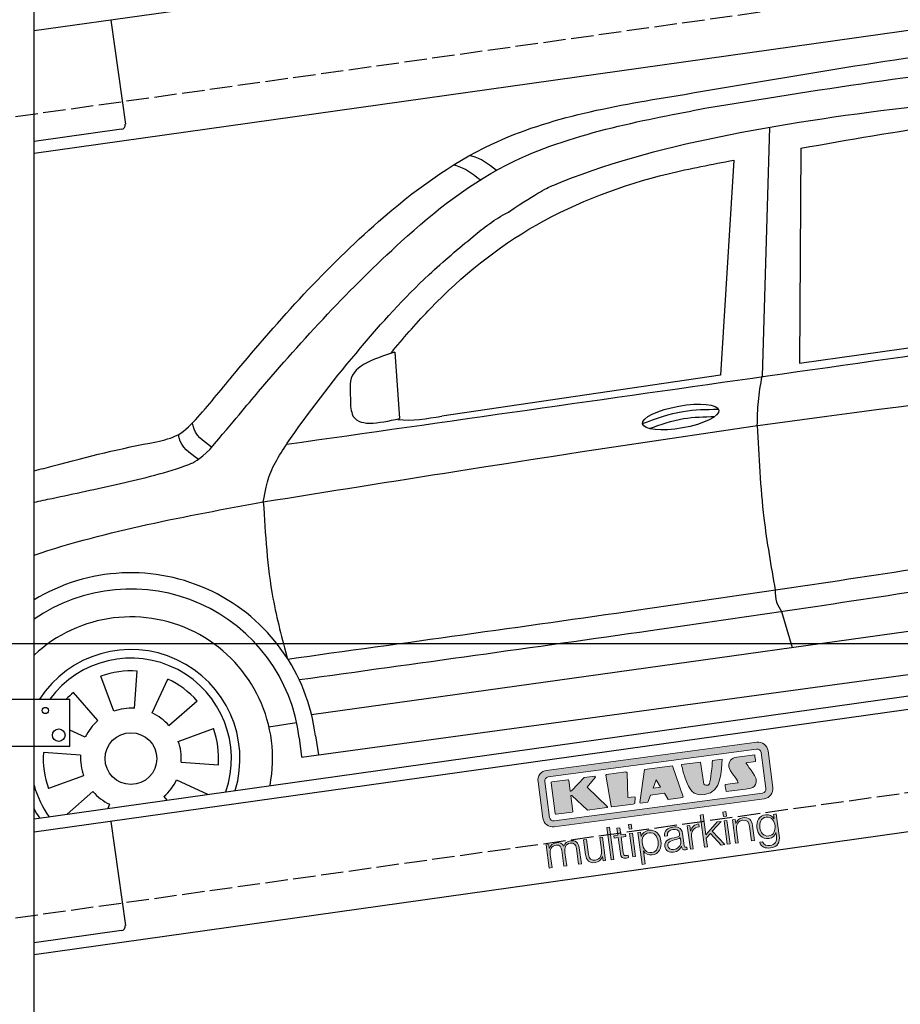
# Model space of a CAD drawing. Extents: x 13 to 6414, y -50 to 5951.
# Tile 3 of 5: x 1252 to 3214, y 1437 to 3630. Entities that reach past the tile are written whole.
import ezdxf

# ---------------------------------------------------------------- set-up
doc = ezdxf.new("R2010")
doc.units = 0
doc.header["$LTSCALE"] = 10
doc.header["$MEASUREMENT"] = 0
doc.linetypes.add('GEN3', pattern=[6.25, 5, -1.25])
doc.layers.get('0').update_dxf_attribs({"linetype": 'CONTINUOUS'})
doc.layers.get('DEFPOINTS').update_dxf_attribs({"linetype": 'CONTINUOUS'})
doc.layers.add('3', color=6, linetype='GEN3')
doc.layers.add('CAR', color=1, linetype='CONTINUOUS')
for name, color, linetype, lineweight in [('AM_0', 7, 'CONTINUOUS', 30), ('AM_5', 3, 'CONTINUOUS', 15), ('Logo', 7, 'CONTINUOUS', 25)]:
    doc.layers.add(name, color=color, linetype=linetype, lineweight=lineweight)
doc.dimstyles.new('KLAUS_DXF', dxfattribs={"dimscale": 20, "dimtxt": 3.5, "dimasz": 2, "dimexe": 2, "dimexo": 1, "dimgap": 1.5, "dimtad": 1, "dimlfac": 0.1, "dimdsep": 46, "dimtxsty": 'Standard', "dimblk": 'DOT', "dimcen": 2, "dimclrd": 256, "dimclre": 256, "dimclrt": 2, "dimadec": 0, "dimazin": 0, "dimtfac": 1, "dimtmove": 2, "dimatfit": 3, "dimfxl": 1, "dimtolj": 1, "dimarcsym": 0})

# ---------------------------------------------------------------- blocks, each defined once
blk = doc.blocks.new('_DOT')
at = {"color": 0, "linetype": 'ByBlock'}
blk.add_line((-0.5, 0), (-1, 0), dxfattribs=at)
at = {"color": 0, "linetype": 'ByBlock', "const_width": 0.5}
blk.add_lwpolyline([(-0.25, 0, 1), (0.25, 0, 1)], format="xyb", close=True, dxfattribs=at)
blk = doc.blocks.new('*D8')
at = {"layer": 'AM_5', "lineweight": -2, "transparency": 16777216}
for p, q in [((5804.1, 2240), (84.1, 2240)), ((124.1, 480), (124.1, 2200)), ((504.1, 440), (84.1, 440))]:
    blk.add_line(p, q, dxfattribs=at)
at = {"layer": 'DEFPOINTS', "color": 0, "transparency": 16777216}
for p in [(124.1, 2240), (5824.1, 2240), (524.1, 440)]:
    blk.add_point(p, dxfattribs=at)
at = {"layer": 'AM_5', "lineweight": -2, "transparency": 16777216, "xscale": 40, "yscale": 40, "zscale": 40}
for p, rotation in [((124.1, 2240), 90), ((124.1, 440), 270)]:
    blk.add_blockref('_DOT', p, dxfattribs=dict(at, rotation=rotation))
at = {"layer": 'AM_5', "color": 2, "transparency": 16777216, "insert": (59.1, 1340), "char_height": 70, "attachment_point": 5, "rotation": 90}
blk.add_mtext('\\A1;180', dxfattribs=at)
blk = doc.blocks.new('*D9')
at = {"layer": 'AM_5', "lineweight": -2, "transparency": 16777216}
for p, q in [((504.1, 3240), (84.1, 3240)), ((124.1, 2280), (124.1, 3200)), ((5804.1, 2240), (84.1, 2240))]:
    blk.add_line(p, q, dxfattribs=at)
at = {"layer": 'DEFPOINTS', "color": 0, "transparency": 16777216}
for p in [(124.1, 3240), (524.1, 3240), (5824.1, 2240)]:
    blk.add_point(p, dxfattribs=at)
at = {"layer": 'AM_5', "lineweight": -2, "transparency": 16777216, "xscale": 40, "yscale": 40, "zscale": 40}
for p, rotation in [((124.1, 3240), 90), ((124.1, 2240), 270)]:
    blk.add_blockref('_DOT', p, dxfattribs=dict(at, rotation=rotation))
at = {"layer": 'AM_5', "color": 2, "transparency": 16777216, "insert": (59.1, 2740), "char_height": 70, "attachment_point": 5, "rotation": 90}
blk.add_mtext('\\A1;100', dxfattribs=at)
blk = doc.blocks.new('KLAUS')
at = {"layer": 'Logo'}
h = blk.add_hatch(color=8, dxfattribs=at)
h.dxf.hatch_style = 2
edge = h.paths.add_edge_path()
edge.add_spline(control_points=[(3.6, 29.09), (2.88, 29.09), (2.3, 28.51), (2.3, 27.8), (2.3, 27.8), (2.3, 16.11), (2.3, 16.11), (2.3, 15.39), (2.88, 14.81), (3.6, 14.81), (3.6, 14.81), (71.16, 14.81), (71.16, 14.81), (71.88, 14.81), (72.46, 15.39), (72.46, 16.11), (72.46, 16.11), (72.46, 27.8), (72.46, 27.8), (72.46, 28.51), (71.88, 29.09), (71.16, 29.09), (71.16, 29.09), (3.6, 29.09), (3.6, 29.09), (3.6, 29.09), (3.6, 29.09), (3.6, 29.09)], knot_values=[0, 0, 0, 0, 1, 1, 1, 2, 2, 2, 3, 3, 3, 4, 4, 4, 5, 5, 5, 6, 6, 6, 7, 7, 7, 8, 8, 8, 9, 9, 9, 9], degree=3, periodic=0)
edge = h.paths.add_edge_path()
edge.add_spline(control_points=[(3.35, 31.23), (3.35, 31.23), (71.47, 31.23), (71.47, 31.23), (73.26, 31.23), (74.71, 29.77), (74.71, 27.99), (74.71, 27.99), (74.71, 16.17), (74.71, 16.17), (74.71, 14.38), (73.26, 12.93), (71.47, 12.93), (71.47, 12.93), (3.35, 12.93), (3.35, 12.93), (1.56, 12.93), (0.11, 14.38), (0.11, 16.17), (0.11, 16.17), (0.11, 27.99), (0.11, 27.99), (0.11, 29.77), (1.56, 31.23), (3.35, 31.23), (3.35, 31.23), (3.35, 31.23), (3.35, 31.23)], knot_values=[0, 0, 0, 0, 1, 1, 1, 2, 2, 2, 3, 3, 3, 4, 4, 4, 5, 5, 5, 6, 6, 6, 7, 7, 7, 8, 8, 8, 9, 9, 9, 9], degree=3, periodic=0)
h = blk.add_hatch(color=8, dxfattribs=at)
h.dxf.hatch_style = 2
edge = h.paths.add_edge_path()
edge.add_spline(control_points=[(4.5, 27.33), (4.5, 27.33), (9.7, 27.33), (9.7, 27.33), (9.84, 27.33), (9.96, 27.22), (9.96, 27.08), (9.96, 27.08), (9.96, 23.69), (9.96, 23.69), (9.96, 23.69), (9.94, 23.64), (10.04, 23.59), (10.14, 23.53), (10.2, 23.57), (10.2, 23.57), (10.2, 23.57), (10.51, 23.75), (10.51, 23.75), (10.51, 23.75), (14.94, 27.33), (14.94, 27.33), (14.94, 27.33), (18.41, 27.33), (18.41, 27.33), (18.41, 27.33), (18.49, 27.33), (18.56, 27.2), (18.65, 27.04), (18.53, 26.91), (18.53, 26.91), (18.53, 26.91), (15.49, 24.11), (15.49, 24.11), (15.49, 24.11), (21.14, 17.06), (21.14, 17.06), (21.14, 17.06), (21.13, 16.91), (21.13, 16.91), (21.08, 16.84), (20.99, 16.82), (20.99, 16.82), (20.99, 16.82), (14.7, 16.82), (14.7, 16.82), (14.7, 16.82), (10.26, 22.17), (10.26, 22.17), (10.26, 22.17), (10.19, 22.24), (10.08, 22.21), (9.97, 22.18), (9.96, 22.11), (9.96, 22.11), (9.96, 22.11), (9.96, 17.08), (9.96, 17.08), (9.96, 16.94), (9.84, 16.82), (9.7, 16.82), (9.7, 16.82), (4.5, 16.82), (4.5, 16.82), (4.36, 16.82), (4.25, 16.94), (4.25, 17.08), (4.25, 17.08), (4.25, 27.08), (4.25, 27.08), (4.25, 27.22), (4.36, 27.33), (4.5, 27.33), (4.5, 27.33), (4.5, 27.33), (4.5, 27.33)], knot_values=[0, 0, 0, 0, 1, 1, 1, 2, 2, 2, 3, 3, 3, 4, 4, 4, 5, 5, 5, 6, 6, 6, 7, 7, 7, 8, 8, 8, 9, 9, 9, 10, 10, 10, 11, 11, 11, 12, 12, 12, 13, 13, 13, 14, 14, 14, 15, 15, 15, 16, 16, 16, 17, 17, 17, 18, 18, 18, 19, 19, 19, 20, 20, 20, 21, 21, 21, 22, 22, 22, 23, 23, 23, 24, 24, 24, 25, 25, 25, 25], degree=3, periodic=0)
h = blk.add_hatch(color=8, dxfattribs=at)
h.dxf.hatch_style = 2
h.paths.add_polyline_path([(22.42, 17.06), (21.97, 27.15), (22.24, 27.33), (28.55, 27.33), (28.86, 26.97), (28.01, 19.08), (30.26, 19.07), (30.44, 18.95), (30.08, 16.95), (29.49, 16.82), (22.6, 16.82)])
h = blk.add_hatch(color=8, dxfattribs=at)
h.paths.add_polyline_path([(36.52, 21.01), (38.93, 21.01), (37.87, 23.57)])
h.paths.add_polyline_path([(34.52, 27.33), (43.65, 27.33), (45.76, 16.94), (45.57, 16.82), (40.83, 16.82), (39.89, 18.95), (35.42, 18.95), (34.27, 16.82), (31.78, 16.82), (31.66, 17)])
h = blk.add_hatch(color=8, dxfattribs=at)
h.dxf.hatch_style = 2
edge = h.paths.add_edge_path()
edge.add_spline(control_points=[(52.69, 27.32), (52.69, 27.32), (52.88, 20.14), (52.88, 20.14), (53.01, 19.89), (53.2, 19.77), (53.43, 19.71), (53.91, 19.59), (54.43, 19.57), (54.64, 20.03), (55.23, 21.34), (56.27, 25.45), (56.6, 27.33), (56.6, 27.33), (59.77, 27.33), (59.77, 27.33), (58.77, 23.9), (58.56, 16.82), (52.63, 16.76), (48.72, 16.72), (48.01, 19.35), (47.27, 22.24), (46.89, 23.68), (46.54, 27.33), (46.54, 27.33), (46.54, 27.33), (52.69, 27.32), (52.69, 27.32), (52.69, 27.32), (52.69, 27.32), (52.69, 27.32)], knot_values=[0, 0, 0, 0, 1, 1, 1, 2, 2, 2, 3, 3, 3, 4, 4, 4, 5, 5, 5, 6, 6, 6, 7, 7, 7, 8, 8, 8, 9, 9, 9, 10, 10, 10, 10], degree=3, periodic=0)
h = blk.add_hatch(color=8, dxfattribs=at)
h.dxf.hatch_style = 2
edge = h.paths.add_edge_path()
edge.add_spline(control_points=[(64.46, 27.33), (64.46, 27.33), (70.31, 27.33), (70.31, 27.33), (70.31, 26.52), (70.31, 26.02), (70.31, 25.12), (70.31, 25.12), (67.3, 25.12), (67.3, 25.12), (67.24, 25.04), (67.25, 25.11), (67.25, 24.91), (67.25, 24.88), (69.73, 20.38), (69.73, 19.57), (69.73, 16.4), (67.22, 16.81), (65.9, 16.82), (65.9, 16.82), (59.59, 16.82), (59.59, 16.82), (59.59, 17.76), (59.59, 18.23), (59.59, 19.14), (59.59, 19.14), (63.75, 19.14), (63.75, 19.14), (63.82, 19.22), (63.81, 19.11), (63.81, 19.31), (63.81, 20.32), (61.58, 23.06), (61.58, 24.63), (61.58, 26.33), (62.83, 27.34), (64.46, 27.33), (64.46, 27.33), (64.46, 27.33), (64.46, 27.33)], knot_values=[0, 0, 0, 0, 1, 1, 1, 2, 2, 2, 3, 3, 3, 4, 4, 4, 5, 5, 5, 6, 6, 6, 7, 7, 7, 8, 8, 8, 9, 9, 9, 10, 10, 10, 11, 11, 11, 12, 12, 12, 13, 13, 13, 13], degree=3, periodic=0)
h = blk.add_hatch(color=30, dxfattribs=at)
h.dxf.hatch_style = 2
h.paths.add_polyline_path([(20.07, 0), (20.99, 0), (20.99, 10.45), (20.07, 10.45)])
h = blk.add_hatch(color=30, dxfattribs=at)
h.dxf.hatch_style = 2
edge = h.paths.add_edge_path()
edge.add_spline(control_points=[(24.22, 9.82), (24.22, 9.82), (23.3, 9.82), (23.3, 9.82), (23.3, 9.82), (23.3, 7.55), (23.3, 7.55), (23.3, 7.55), (21.98, 7.55), (21.98, 7.55), (21.98, 7.55), (21.98, 6.78), (21.98, 6.78), (21.98, 6.78), (23.3, 6.78), (23.3, 6.78), (23.3, 6.78), (23.3, 1.61), (23.3, 1.61), (23.28, 0.32), (23.71, -0.09), (24.94, -0.09), (25.22, -0.09), (25.48, -0.06), (25.76, -0.06), (25.76, -0.06), (25.76, 0.73), (25.76, 0.73), (25.5, 0.7), (25.23, 0.69), (24.97, 0.69), (24.31, 0.73), (24.22, 1.08), (24.22, 1.68), (24.22, 1.68), (24.22, 6.78), (24.22, 6.78), (24.22, 6.78), (25.76, 6.78), (25.76, 6.78), (25.76, 6.78), (25.76, 7.55), (25.76, 7.55), (25.76, 7.55), (24.22, 7.55), (24.22, 7.55), (24.22, 7.55), (24.22, 9.82), (24.22, 9.82), (24.22, 9.82), (24.22, 9.82), (24.22, 9.82)], knot_values=[0, 0, 0, 0, 1, 1, 1, 2, 2, 2, 3, 3, 3, 4, 4, 4, 5, 5, 5, 6, 6, 6, 7, 7, 7, 8, 8, 8, 9, 9, 9, 10, 10, 10, 11, 11, 11, 12, 12, 12, 13, 13, 13, 14, 14, 14, 15, 15, 15, 16, 16, 16, 17, 17, 17, 17], degree=3, periodic=0)
h = blk.add_hatch(color=30, dxfattribs=at)
h.paths.add_polyline_path([(27.1, 0), (28.03, 0), (28.03, 7.55), (27.1, 7.55)])
h.paths.add_polyline_path([(27.1, 8.98), (28.03, 8.98), (28.03, 10.45), (27.1, 10.45)])
h = blk.add_hatch(color=30, dxfattribs=at)
h.dxf.hatch_style = 2
h.paths.add_polyline_path([(50.4, 0), (51.32, 0), (51.32, 2.87), (52.82, 4.11), (55.8, 0), (56.96, 0), (53.52, 4.76), (56.74, 7.55), (55.51, 7.55), (51.32, 3.89), (51.32, 10.45), (50.4, 10.45)])
h = blk.add_hatch(color=30, dxfattribs=at)
h.paths.add_polyline_path([(57.74, 0), (58.66, 0), (58.66, 7.55), (57.74, 7.55)])
h.paths.add_polyline_path([(57.74, 8.98), (58.66, 8.98), (58.66, 10.45), (57.74, 10.45)])
h = blk.add_hatch(color=30, dxfattribs=at)
h.dxf.hatch_style = 2
edge = h.paths.add_edge_path()
edge.add_spline(control_points=[(0, 0), (0, 0), (0.92, 0), (0.92, 0), (0.92, 0), (0.92, 4.22), (0.92, 4.22), (0.94, 5.8), (1.58, 7), (3.18, 7), (4.35, 7), (4.77, 6.15), (4.76, 5.12), (4.76, 5.12), (4.76, 0), (4.76, 0), (4.76, 0), (5.68, 0), (5.68, 0), (5.68, 0), (5.68, 4.27), (5.68, 4.27), (5.68, 5.68), (6.14, 7), (7.73, 7), (9.05, 7), (9.52, 6.32), (9.52, 5.08), (9.52, 5.08), (9.52, 0), (9.52, 0), (9.52, 0), (10.44, 0), (10.44, 0), (10.44, 0), (10.44, 5.12), (10.44, 5.12), (10.44, 6.91), (9.59, 7.77), (7.94, 7.77), (6.94, 7.77), (5.99, 7.29), (5.54, 6.3), (5.26, 7.29), (4.36, 7.77), (3.37, 7.77), (2.17, 7.77), (1.38, 7.19), (0.89, 6.28), (0.89, 6.28), (0.85, 6.28), (0.85, 6.28), (0.85, 6.28), (0.85, 7.55), (0.85, 7.55), (0.85, 7.55), (0, 7.55), (0, 7.55), (0, 7.55), (0, 0), (0, 0), (0, 0), (0, 0), (0, 0)], knot_values=[0, 0, 0, 0, 1, 1, 1, 2, 2, 2, 3, 3, 3, 4, 4, 4, 5, 5, 5, 6, 6, 6, 7, 7, 7, 8, 8, 8, 9, 9, 9, 10, 10, 10, 11, 11, 11, 12, 12, 12, 13, 13, 13, 14, 14, 14, 15, 15, 15, 16, 16, 16, 17, 17, 17, 18, 18, 18, 19, 19, 19, 20, 20, 20, 21, 21, 21, 21], degree=3, periodic=0)
h = blk.add_hatch(color=30, dxfattribs=at)
h.dxf.hatch_style = 2
edge = h.paths.add_edge_path()
edge.add_spline(control_points=[(18.31, 7.55), (18.31, 7.55), (17.39, 7.55), (17.39, 7.55), (17.39, 7.55), (17.39, 3.59), (17.39, 3.59), (17.39, 2.05), (16.7, 0.56), (15.12, 0.56), (13.66, 0.56), (13.15, 1.27), (13.1, 2.64), (13.1, 2.64), (13.1, 7.55), (13.1, 7.55), (13.1, 7.55), (12.18, 7.55), (12.18, 7.55), (12.18, 7.55), (12.18, 2.65), (12.18, 2.65), (12.18, 0.89), (12.93, -0.22), (14.83, -0.22), (15.96, -0.22), (16.95, 0.35), (17.44, 1.36), (17.44, 1.36), (17.47, 1.36), (17.47, 1.36), (17.47, 1.36), (17.47, 0), (17.47, 0), (17.47, 0), (18.31, 0), (18.31, 0), (18.31, 0), (18.31, 7.55), (18.31, 7.55), (18.31, 7.55), (18.31, 7.55), (18.31, 7.55)], knot_values=[0, 0, 0, 0, 1, 1, 1, 2, 2, 2, 3, 3, 3, 4, 4, 4, 5, 5, 5, 6, 6, 6, 7, 7, 7, 8, 8, 8, 9, 9, 9, 10, 10, 10, 11, 11, 11, 12, 12, 12, 13, 13, 13, 14, 14, 14, 14], degree=3, periodic=0)
h = blk.add_hatch(color=30, dxfattribs=at)
edge = h.paths.add_edge_path()
edge.add_spline(control_points=[(35.84, 3.78), (35.84, 2.21), (35.12, 0.56), (33.37, 0.56), (31.4, 0.56), (30.72, 2.21), (30.72, 3.78), (30.72, 5.49), (31.33, 7), (33.37, 7), (35.12, 7), (35.84, 5.34), (35.84, 3.78), (35.84, 3.78), (35.84, 3.78), (35.84, 3.78)], knot_values=[0, 0, 0, 0, 1, 1, 1, 2, 2, 2, 3, 3, 3, 4, 4, 4, 5, 5, 5, 5], degree=3, periodic=0)
edge = h.paths.add_edge_path()
edge.add_spline(control_points=[(29.79, -2.8), (29.79, -2.8), (30.72, -2.8), (30.72, -2.8), (30.72, -2.8), (30.72, 1.43), (30.72, 1.43), (30.72, 1.43), (30.74, 1.43), (30.74, 1.43), (31.14, 0.35), (32.24, -0.22), (33.37, -0.22), (35.66, -0.22), (36.76, 1.64), (36.76, 3.78), (36.76, 5.91), (35.66, 7.77), (33.37, 7.77), (32.15, 7.77), (31.1, 7.14), (30.67, 6.12), (30.67, 6.12), (30.64, 6.12), (30.64, 6.12), (30.64, 6.12), (30.64, 7.55), (30.64, 7.55), (30.64, 7.55), (29.79, 7.55), (29.79, 7.55), (29.79, 7.55), (29.79, -2.8), (29.79, -2.8), (29.79, -2.8), (29.79, -2.8), (29.79, -2.8)], knot_values=[0, 0, 0, 0, 1, 1, 1, 2, 2, 2, 3, 3, 3, 4, 4, 4, 5, 5, 5, 6, 6, 6, 7, 7, 7, 8, 8, 8, 9, 9, 9, 10, 10, 10, 11, 11, 11, 12, 12, 12, 12], degree=3, periodic=0)
h = blk.add_hatch(color=30, dxfattribs=at)
edge = h.paths.add_edge_path()
edge.add_spline(control_points=[(43.03, 2.93), (43.04, 1.45), (41.8, 0.56), (40.39, 0.56), (39.53, 0.56), (38.71, 1.13), (38.71, 2.05), (38.71, 3.53), (40.66, 3.51), (42.22, 3.79), (42.47, 3.84), (42.88, 3.91), (43, 4.13), (43, 4.13), (43.03, 4.13), (43.03, 4.13), (43.03, 4.13), (43.03, 2.93), (43.03, 2.93), (43.03, 2.93), (43.03, 2.93), (43.03, 2.93)], knot_values=[0, 0, 0, 0, 1, 1, 1, 2, 2, 2, 3, 3, 3, 4, 4, 4, 5, 5, 5, 6, 6, 6, 7, 7, 7, 7], degree=3, periodic=0)
edge = h.paths.add_edge_path()
edge.add_spline(control_points=[(39.03, 5.24), (39.06, 6.47), (39.91, 7), (41.05, 7), (42.14, 7), (43.03, 6.69), (43.03, 5.45), (43.03, 4.61), (42.6, 4.51), (41.84, 4.42), (39.85, 4.19), (37.79, 4.11), (37.79, 1.99), (37.79, 0.47), (38.93, -0.22), (40.32, -0.22), (41.77, -0.22), (42.43, 0.34), (43.07, 1.32), (43.07, 1.32), (43.1, 1.32), (43.1, 1.32), (43.1, 0.53), (43.25, 0), (44.19, 0), (44.43, 0), (44.58, 0.01), (44.79, 0.06), (44.79, 0.06), (44.79, 0.83), (44.79, 0.83), (44.71, 0.81), (44.6, 0.78), (44.49, 0.78), (44.13, 0.78), (43.95, 0.98), (43.95, 1.33), (43.95, 1.33), (43.95, 5.34), (43.95, 5.34), (43.95, 7.36), (42.5, 7.77), (41.17, 7.77), (39.44, 7.77), (38.2, 7.01), (38.11, 5.24), (38.11, 5.24), (39.03, 5.24), (39.03, 5.24), (39.03, 5.24), (39.03, 5.24), (39.03, 5.24)], knot_values=[0, 0, 0, 0, 1, 1, 1, 2, 2, 2, 3, 3, 3, 4, 4, 4, 5, 5, 5, 6, 6, 6, 7, 7, 7, 8, 8, 8, 9, 9, 9, 10, 10, 10, 11, 11, 11, 12, 12, 12, 13, 13, 13, 14, 14, 14, 15, 15, 15, 16, 16, 16, 17, 17, 17, 17], degree=3, periodic=0)
h = blk.add_hatch(color=30, dxfattribs=at)
h.dxf.hatch_style = 2
edge = h.paths.add_edge_path()
edge.add_spline(control_points=[(45.79, 0), (45.79, 0), (46.71, 0), (46.71, 0), (46.71, 0), (46.71, 4.03), (46.71, 4.03), (46.71, 5.59), (47.85, 6.82), (49.52, 6.73), (49.52, 6.73), (49.52, 7.66), (49.52, 7.66), (48.16, 7.72), (47.14, 7), (46.67, 5.78), (46.67, 5.78), (46.64, 5.78), (46.64, 5.78), (46.64, 5.78), (46.64, 7.55), (46.64, 7.55), (46.64, 7.55), (45.79, 7.55), (45.79, 7.55), (45.79, 7.55), (45.79, 0), (45.79, 0), (45.79, 0), (45.79, 0), (45.79, 0)], knot_values=[0, 0, 0, 0, 1, 1, 1, 2, 2, 2, 3, 3, 3, 4, 4, 4, 5, 5, 5, 6, 6, 6, 7, 7, 7, 8, 8, 8, 9, 9, 9, 10, 10, 10, 10], degree=3, periodic=0)
h = blk.add_hatch(color=30, dxfattribs=at)
h.dxf.hatch_style = 2
edge = h.paths.add_edge_path()
edge.add_spline(control_points=[(60.41, 0), (60.41, 0), (61.33, 0), (61.33, 0), (61.33, 0), (61.33, 4.41), (61.33, 4.41), (61.36, 5.89), (62.24, 7), (63.7, 7), (65.2, 7), (65.62, 6.02), (65.62, 4.71), (65.62, 4.71), (65.62, 0), (65.62, 0), (65.62, 0), (66.54, 0), (66.54, 0), (66.54, 0), (66.54, 4.86), (66.54, 4.86), (66.54, 6.66), (65.9, 7.77), (63.78, 7.77), (62.71, 7.77), (61.7, 7.16), (61.36, 6.25), (61.36, 6.25), (61.33, 6.25), (61.33, 6.25), (61.33, 6.25), (61.33, 7.55), (61.33, 7.55), (61.33, 7.55), (60.41, 7.55), (60.41, 7.55), (60.41, 7.55), (60.41, 0), (60.41, 0), (60.41, 0), (60.41, 0), (60.41, 0)], knot_values=[0, 0, 0, 0, 1, 1, 1, 2, 2, 2, 3, 3, 3, 4, 4, 4, 5, 5, 5, 6, 6, 6, 7, 7, 7, 8, 8, 8, 9, 9, 9, 10, 10, 10, 11, 11, 11, 12, 12, 12, 13, 13, 13, 14, 14, 14, 14], degree=3, periodic=0)
h = blk.add_hatch(color=30, dxfattribs=at)
edge = h.paths.add_edge_path()
edge.add_spline(control_points=[(71.32, 0.86), (69.62, 0.86), (68.83, 2.34), (68.83, 3.86), (68.83, 5.43), (69.56, 7), (71.32, 7), (73.06, 7), (73.75, 5.34), (73.75, 3.86), (73.75, 2.33), (72.91, 0.86), (71.32, 0.86), (71.32, 0.86), (71.32, 0.86), (71.32, 0.86)], knot_values=[0, 0, 0, 0, 1, 1, 1, 2, 2, 2, 3, 3, 3, 4, 4, 4, 5, 5, 5, 5], degree=3, periodic=0)
edge = h.paths.add_edge_path()
edge.add_spline(control_points=[(74.67, 7.55), (74.67, 7.55), (73.75, 7.55), (73.75, 7.55), (73.75, 7.55), (73.75, 6.25), (73.75, 6.25), (73.75, 6.25), (73.72, 6.25), (73.72, 6.25), (73.35, 7.09), (72.41, 7.77), (71.32, 7.77), (69.13, 7.77), (67.9, 6.05), (67.9, 3.97), (67.9, 1.82), (68.9, 0.09), (71.32, 0.09), (72.4, 0.09), (73.29, 0.72), (73.72, 1.64), (73.72, 1.64), (73.75, 1.64), (73.75, 1.64), (73.75, 1.64), (73.75, 0.61), (73.75, 0.61), (73.75, -1.23), (73.01, -2.24), (71.32, -2.24), (70.29, -2.24), (69.31, -1.85), (69.1, -0.73), (69.1, -0.73), (68.18, -0.73), (68.18, -0.73), (68.31, -2.34), (69.81, -3.02), (71.32, -3.02), (73.79, -3.02), (74.65, -1.64), (74.67, 0.61), (74.67, 0.61), (74.67, 7.55), (74.67, 7.55), (74.67, 7.55), (74.67, 7.55), (74.67, 7.55)], knot_values=[0, 0, 0, 0, 1, 1, 1, 2, 2, 2, 3, 3, 3, 4, 4, 4, 5, 5, 5, 6, 6, 6, 7, 7, 7, 8, 8, 8, 9, 9, 9, 10, 10, 10, 11, 11, 11, 12, 12, 12, 13, 13, 13, 14, 14, 14, 15, 15, 15, 16, 16, 16, 16], degree=3, periodic=0)
at = {"layer": 'Logo', "lineweight": 0}
for points in [[(22.42, 17.06), (21.97, 27.15), (22.24, 27.33), (28.55, 27.33), (28.86, 26.97), (28.01, 19.08), (30.26, 19.07), (30.44, 18.95), (30.08, 16.95), (29.49, 16.82), (22.6, 16.82), (22.42, 17.06), (22.42, 17.06)], [(34.52, 27.33), (43.65, 27.33), (45.76, 16.94), (45.57, 16.82), (40.83, 16.82), (39.89, 18.95), (35.42, 18.95), (34.27, 16.82), (31.78, 16.82), (31.66, 17), (34.52, 27.33), (34.52, 27.33)], [(36.52, 21.01), (38.93, 21.01), (37.87, 23.57), (36.52, 21.01), (36.52, 21.01)], [(20.07, 0), (20.99, 0), (20.99, 10.45), (20.07, 10.45), (20.07, 0), (20.07, 0)], [(27.1, 8.98), (28.03, 8.98), (28.03, 10.45), (27.1, 10.45), (27.1, 8.98), (27.1, 8.98)], [(50.4, 0), (51.32, 0), (51.32, 2.87), (52.82, 4.11), (55.8, 0), (56.96, 0), (53.52, 4.76), (56.74, 7.55), (55.51, 7.55), (51.32, 3.89), (51.32, 10.45), (50.4, 10.45), (50.4, 0), (50.4, 0)], [(57.74, 8.98), (58.66, 8.98), (58.66, 10.45), (57.74, 10.45), (57.74, 8.98), (57.74, 8.98)], [(27.1, 0), (28.03, 0), (28.03, 7.55), (27.1, 7.55), (27.1, 0), (27.1, 0)], [(57.74, 0), (58.66, 0), (58.66, 7.55), (57.74, 7.55), (57.74, 0), (57.74, 0)]]:
    blk.add_lwpolyline(points, dxfattribs=at)
for points, knots in [([(3.35, 31.23), (3.35, 31.23), (71.47, 31.23), (71.47, 31.23), (73.26, 31.23), (74.71, 29.77), (74.71, 27.99), (74.71, 27.99), (74.71, 16.17), (74.71, 16.17), (74.71, 14.38), (73.26, 12.93), (71.47, 12.93), (71.47, 12.93), (3.35, 12.93), (3.35, 12.93), (1.56, 12.93), (0.11, 14.38), (0.11, 16.17), (0.11, 16.17), (0.11, 27.99), (0.11, 27.99), (0.11, 29.77), (1.56, 31.23), (3.35, 31.23), (3.35, 31.23), (3.35, 31.23), (3.35, 31.23)], [0, 0, 0, 0, 1, 1, 1, 2, 2, 2, 3, 3, 3, 4, 4, 4, 5, 5, 5, 6, 6, 6, 7, 7, 7, 8, 8, 8, 9, 9, 9, 9]), ([(3.6, 29.09), (2.88, 29.09), (2.3, 28.51), (2.3, 27.8), (2.3, 27.8), (2.3, 16.11), (2.3, 16.11), (2.3, 15.39), (2.88, 14.81), (3.6, 14.81), (3.6, 14.81), (71.16, 14.81), (71.16, 14.81), (71.88, 14.81), (72.46, 15.39), (72.46, 16.11), (72.46, 16.11), (72.46, 27.8), (72.46, 27.8), (72.46, 28.51), (71.88, 29.09), (71.16, 29.09), (71.16, 29.09), (3.6, 29.09), (3.6, 29.09), (3.6, 29.09), (3.6, 29.09), (3.6, 29.09)], [0, 0, 0, 0, 1, 1, 1, 2, 2, 2, 3, 3, 3, 4, 4, 4, 5, 5, 5, 6, 6, 6, 7, 7, 7, 8, 8, 8, 9, 9, 9, 9]), ([(4.5, 27.33), (4.5, 27.33), (9.7, 27.33), (9.7, 27.33), (9.84, 27.33), (9.96, 27.22), (9.96, 27.08), (9.96, 27.08), (9.96, 23.69), (9.96, 23.69), (9.96, 23.69), (9.94, 23.64), (10.04, 23.59), (10.14, 23.53), (10.2, 23.57), (10.2, 23.57), (10.2, 23.57), (10.51, 23.75), (10.51, 23.75), (10.51, 23.75), (14.94, 27.33), (14.94, 27.33), (14.94, 27.33), (18.41, 27.33), (18.41, 27.33), (18.41, 27.33), (18.49, 27.33), (18.56, 27.2), (18.65, 27.04), (18.53, 26.91), (18.53, 26.91), (18.53, 26.91), (15.49, 24.11), (15.49, 24.11), (15.49, 24.11), (21.14, 17.06), (21.14, 17.06), (21.14, 17.06), (21.13, 16.91), (21.13, 16.91), (21.08, 16.84), (20.99, 16.82), (20.99, 16.82), (20.99, 16.82), (14.7, 16.82), (14.7, 16.82), (14.7, 16.82), (10.26, 22.17), (10.26, 22.17), (10.26, 22.17), (10.19, 22.24), (10.08, 22.21), (9.97, 22.18), (9.96, 22.11), (9.96, 22.11), (9.96, 22.11), (9.96, 17.08), (9.96, 17.08), (9.96, 16.94), (9.84, 16.82), (9.7, 16.82), (9.7, 16.82), (4.5, 16.82), (4.5, 16.82), (4.36, 16.82), (4.25, 16.94), (4.25, 17.08), (4.25, 17.08), (4.25, 27.08), (4.25, 27.08), (4.25, 27.22), (4.36, 27.33), (4.5, 27.33), (4.5, 27.33), (4.5, 27.33), (4.5, 27.33)], [0, 0, 0, 0, 1, 1, 1, 2, 2, 2, 3, 3, 3, 4, 4, 4, 5, 5, 5, 6, 6, 6, 7, 7, 7, 8, 8, 8, 9, 9, 9, 10, 10, 10, 11, 11, 11, 12, 12, 12, 13, 13, 13, 14, 14, 14, 15, 15, 15, 16, 16, 16, 17, 17, 17, 18, 18, 18, 19, 19, 19, 20, 20, 20, 21, 21, 21, 22, 22, 22, 23, 23, 23, 24, 24, 24, 25, 25, 25, 25]), ([(52.69, 27.32), (52.69, 27.32), (52.88, 20.14), (52.88, 20.14), (53.01, 19.89), (53.2, 19.77), (53.43, 19.71), (53.91, 19.59), (54.43, 19.57), (54.64, 20.03), (55.23, 21.34), (56.27, 25.45), (56.6, 27.33), (56.6, 27.33), (59.77, 27.33), (59.77, 27.33), (58.77, 23.9), (58.56, 16.82), (52.63, 16.76), (48.72, 16.72), (48.01, 19.35), (47.27, 22.24), (46.89, 23.68), (46.54, 27.33), (46.54, 27.33), (46.54, 27.33), (52.69, 27.32), (52.69, 27.32), (52.69, 27.32), (52.69, 27.32), (52.69, 27.32)], [0, 0, 0, 0, 1, 1, 1, 2, 2, 2, 3, 3, 3, 4, 4, 4, 5, 5, 5, 6, 6, 6, 7, 7, 7, 8, 8, 8, 9, 9, 9, 10, 10, 10, 10]), ([(64.46, 27.33), (64.46, 27.33), (70.31, 27.33), (70.31, 27.33), (70.31, 26.52), (70.31, 26.02), (70.31, 25.12), (70.31, 25.12), (67.3, 25.12), (67.3, 25.12), (67.24, 25.04), (67.25, 25.11), (67.25, 24.91), (67.25, 24.88), (69.73, 20.38), (69.73, 19.57), (69.73, 16.4), (67.22, 16.81), (65.9, 16.82), (65.9, 16.82), (59.59, 16.82), (59.59, 16.82), (59.59, 17.76), (59.59, 18.23), (59.59, 19.14), (59.59, 19.14), (63.75, 19.14), (63.75, 19.14), (63.82, 19.22), (63.81, 19.11), (63.81, 19.31), (63.81, 20.32), (61.58, 23.06), (61.58, 24.63), (61.58, 26.33), (62.83, 27.34), (64.46, 27.33), (64.46, 27.33), (64.46, 27.33), (64.46, 27.33)], [0, 0, 0, 0, 1, 1, 1, 2, 2, 2, 3, 3, 3, 4, 4, 4, 5, 5, 5, 6, 6, 6, 7, 7, 7, 8, 8, 8, 9, 9, 9, 10, 10, 10, 11, 11, 11, 12, 12, 12, 13, 13, 13, 13]), ([(24.22, 9.82), (24.22, 9.82), (23.3, 9.82), (23.3, 9.82), (23.3, 9.82), (23.3, 7.55), (23.3, 7.55), (23.3, 7.55), (21.98, 7.55), (21.98, 7.55), (21.98, 7.55), (21.98, 6.78), (21.98, 6.78), (21.98, 6.78), (23.3, 6.78), (23.3, 6.78), (23.3, 6.78), (23.3, 1.61), (23.3, 1.61), (23.28, 0.32), (23.71, -0.09), (24.94, -0.09), (25.22, -0.09), (25.48, -0.06), (25.76, -0.06), (25.76, -0.06), (25.76, 0.73), (25.76, 0.73), (25.5, 0.7), (25.23, 0.69), (24.97, 0.69), (24.31, 0.73), (24.22, 1.08), (24.22, 1.68), (24.22, 1.68), (24.22, 6.78), (24.22, 6.78), (24.22, 6.78), (25.76, 6.78), (25.76, 6.78), (25.76, 6.78), (25.76, 7.55), (25.76, 7.55), (25.76, 7.55), (24.22, 7.55), (24.22, 7.55), (24.22, 7.55), (24.22, 9.82), (24.22, 9.82), (24.22, 9.82), (24.22, 9.82), (24.22, 9.82)], [0, 0, 0, 0, 1, 1, 1, 2, 2, 2, 3, 3, 3, 4, 4, 4, 5, 5, 5, 6, 6, 6, 7, 7, 7, 8, 8, 8, 9, 9, 9, 10, 10, 10, 11, 11, 11, 12, 12, 12, 13, 13, 13, 14, 14, 14, 15, 15, 15, 16, 16, 16, 17, 17, 17, 17]), ([(0, 0), (0, 0), (0.92, 0), (0.92, 0), (0.92, 0), (0.92, 4.22), (0.92, 4.22), (0.94, 5.8), (1.58, 7), (3.18, 7), (4.35, 7), (4.77, 6.15), (4.76, 5.12), (4.76, 5.12), (4.76, 0), (4.76, 0), (4.76, 0), (5.68, 0), (5.68, 0), (5.68, 0), (5.68, 4.27), (5.68, 4.27), (5.68, 5.68), (6.14, 7), (7.73, 7), (9.05, 7), (9.52, 6.32), (9.52, 5.08), (9.52, 5.08), (9.52, 0), (9.52, 0), (9.52, 0), (10.44, 0), (10.44, 0), (10.44, 0), (10.44, 5.12), (10.44, 5.12), (10.44, 6.91), (9.59, 7.77), (7.94, 7.77), (6.94, 7.77), (5.99, 7.29), (5.54, 6.3), (5.26, 7.29), (4.36, 7.77), (3.37, 7.77), (2.17, 7.77), (1.38, 7.19), (0.89, 6.28), (0.89, 6.28), (0.85, 6.28), (0.85, 6.28), (0.85, 6.28), (0.85, 7.55), (0.85, 7.55), (0.85, 7.55), (0, 7.55), (0, 7.55), (0, 7.55), (0, 0), (0, 0), (0, 0), (0, 0), (0, 0)], [0, 0, 0, 0, 1, 1, 1, 2, 2, 2, 3, 3, 3, 4, 4, 4, 5, 5, 5, 6, 6, 6, 7, 7, 7, 8, 8, 8, 9, 9, 9, 10, 10, 10, 11, 11, 11, 12, 12, 12, 13, 13, 13, 14, 14, 14, 15, 15, 15, 16, 16, 16, 17, 17, 17, 18, 18, 18, 19, 19, 19, 20, 20, 20, 21, 21, 21, 21]), ([(18.31, 7.55), (18.31, 7.55), (17.39, 7.55), (17.39, 7.55), (17.39, 7.55), (17.39, 3.59), (17.39, 3.59), (17.39, 2.05), (16.7, 0.56), (15.12, 0.56), (13.66, 0.56), (13.15, 1.27), (13.1, 2.64), (13.1, 2.64), (13.1, 7.55), (13.1, 7.55), (13.1, 7.55), (12.18, 7.55), (12.18, 7.55), (12.18, 7.55), (12.18, 2.65), (12.18, 2.65), (12.18, 0.89), (12.93, -0.22), (14.83, -0.22), (15.96, -0.22), (16.95, 0.35), (17.44, 1.36), (17.44, 1.36), (17.47, 1.36), (17.47, 1.36), (17.47, 1.36), (17.47, 0), (17.47, 0), (17.47, 0), (18.31, 0), (18.31, 0), (18.31, 0), (18.31, 7.55), (18.31, 7.55), (18.31, 7.55), (18.31, 7.55), (18.31, 7.55)], [0, 0, 0, 0, 1, 1, 1, 2, 2, 2, 3, 3, 3, 4, 4, 4, 5, 5, 5, 6, 6, 6, 7, 7, 7, 8, 8, 8, 9, 9, 9, 10, 10, 10, 11, 11, 11, 12, 12, 12, 13, 13, 13, 14, 14, 14, 14]), ([(29.79, -2.8), (29.79, -2.8), (30.72, -2.8), (30.72, -2.8), (30.72, -2.8), (30.72, 1.43), (30.72, 1.43), (30.72, 1.43), (30.74, 1.43), (30.74, 1.43), (31.14, 0.35), (32.24, -0.22), (33.37, -0.22), (35.66, -0.22), (36.76, 1.64), (36.76, 3.78), (36.76, 5.91), (35.66, 7.77), (33.37, 7.77), (32.15, 7.77), (31.1, 7.14), (30.67, 6.12), (30.67, 6.12), (30.64, 6.12), (30.64, 6.12), (30.64, 6.12), (30.64, 7.55), (30.64, 7.55), (30.64, 7.55), (29.79, 7.55), (29.79, 7.55), (29.79, 7.55), (29.79, -2.8), (29.79, -2.8), (29.79, -2.8), (29.79, -2.8), (29.79, -2.8)], [0, 0, 0, 0, 1, 1, 1, 2, 2, 2, 3, 3, 3, 4, 4, 4, 5, 5, 5, 6, 6, 6, 7, 7, 7, 8, 8, 8, 9, 9, 9, 10, 10, 10, 11, 11, 11, 12, 12, 12, 12]), ([(35.84, 3.78), (35.84, 2.21), (35.12, 0.56), (33.37, 0.56), (31.4, 0.56), (30.72, 2.21), (30.72, 3.78), (30.72, 5.49), (31.33, 7), (33.37, 7), (35.12, 7), (35.84, 5.34), (35.84, 3.78), (35.84, 3.78), (35.84, 3.78), (35.84, 3.78)], [0, 0, 0, 0, 1, 1, 1, 2, 2, 2, 3, 3, 3, 4, 4, 4, 5, 5, 5, 5]), ([(39.03, 5.24), (39.06, 6.47), (39.91, 7), (41.05, 7), (42.14, 7), (43.03, 6.69), (43.03, 5.45), (43.03, 4.61), (42.6, 4.51), (41.84, 4.42), (39.85, 4.19), (37.79, 4.11), (37.79, 1.99), (37.79, 0.47), (38.93, -0.22), (40.32, -0.22), (41.77, -0.22), (42.43, 0.34), (43.07, 1.32), (43.07, 1.32), (43.1, 1.32), (43.1, 1.32), (43.1, 0.53), (43.25, 0), (44.19, 0), (44.43, 0), (44.58, 0.01), (44.79, 0.06), (44.79, 0.06), (44.79, 0.83), (44.79, 0.83), (44.71, 0.81), (44.6, 0.78), (44.49, 0.78), (44.13, 0.78), (43.95, 0.98), (43.95, 1.33), (43.95, 1.33), (43.95, 5.34), (43.95, 5.34), (43.95, 7.36), (42.5, 7.77), (41.17, 7.77), (39.44, 7.77), (38.2, 7.01), (38.11, 5.24), (38.11, 5.24), (39.03, 5.24), (39.03, 5.24), (39.03, 5.24), (39.03, 5.24), (39.03, 5.24)], [0, 0, 0, 0, 1, 1, 1, 2, 2, 2, 3, 3, 3, 4, 4, 4, 5, 5, 5, 6, 6, 6, 7, 7, 7, 8, 8, 8, 9, 9, 9, 10, 10, 10, 11, 11, 11, 12, 12, 12, 13, 13, 13, 14, 14, 14, 15, 15, 15, 16, 16, 16, 17, 17, 17, 17]), ([(45.79, 0), (45.79, 0), (46.71, 0), (46.71, 0), (46.71, 0), (46.71, 4.03), (46.71, 4.03), (46.71, 5.59), (47.85, 6.82), (49.52, 6.73), (49.52, 6.73), (49.52, 7.66), (49.52, 7.66), (48.16, 7.72), (47.14, 7), (46.67, 5.78), (46.67, 5.78), (46.64, 5.78), (46.64, 5.78), (46.64, 5.78), (46.64, 7.55), (46.64, 7.55), (46.64, 7.55), (45.79, 7.55), (45.79, 7.55), (45.79, 7.55), (45.79, 0), (45.79, 0), (45.79, 0), (45.79, 0), (45.79, 0)], [0, 0, 0, 0, 1, 1, 1, 2, 2, 2, 3, 3, 3, 4, 4, 4, 5, 5, 5, 6, 6, 6, 7, 7, 7, 8, 8, 8, 9, 9, 9, 10, 10, 10, 10]), ([(60.41, 0), (60.41, 0), (61.33, 0), (61.33, 0), (61.33, 0), (61.33, 4.41), (61.33, 4.41), (61.36, 5.89), (62.24, 7), (63.7, 7), (65.2, 7), (65.62, 6.02), (65.62, 4.71), (65.62, 4.71), (65.62, 0), (65.62, 0), (65.62, 0), (66.54, 0), (66.54, 0), (66.54, 0), (66.54, 4.86), (66.54, 4.86), (66.54, 6.66), (65.9, 7.77), (63.78, 7.77), (62.71, 7.77), (61.7, 7.16), (61.36, 6.25), (61.36, 6.25), (61.33, 6.25), (61.33, 6.25), (61.33, 6.25), (61.33, 7.55), (61.33, 7.55), (61.33, 7.55), (60.41, 7.55), (60.41, 7.55), (60.41, 7.55), (60.41, 0), (60.41, 0), (60.41, 0), (60.41, 0), (60.41, 0)], [0, 0, 0, 0, 1, 1, 1, 2, 2, 2, 3, 3, 3, 4, 4, 4, 5, 5, 5, 6, 6, 6, 7, 7, 7, 8, 8, 8, 9, 9, 9, 10, 10, 10, 11, 11, 11, 12, 12, 12, 13, 13, 13, 14, 14, 14, 14]), ([(74.67, 7.55), (74.67, 7.55), (73.75, 7.55), (73.75, 7.55), (73.75, 7.55), (73.75, 6.25), (73.75, 6.25), (73.75, 6.25), (73.72, 6.25), (73.72, 6.25), (73.35, 7.09), (72.41, 7.77), (71.32, 7.77), (69.13, 7.77), (67.9, 6.05), (67.9, 3.97), (67.9, 1.82), (68.9, 0.09), (71.32, 0.09), (72.4, 0.09), (73.29, 0.72), (73.72, 1.64), (73.72, 1.64), (73.75, 1.64), (73.75, 1.64), (73.75, 1.64), (73.75, 0.61), (73.75, 0.61), (73.75, -1.23), (73.01, -2.24), (71.32, -2.24), (70.29, -2.24), (69.31, -1.85), (69.1, -0.73), (69.1, -0.73), (68.18, -0.73), (68.18, -0.73), (68.31, -2.34), (69.81, -3.02), (71.32, -3.02), (73.79, -3.02), (74.65, -1.64), (74.67, 0.61), (74.67, 0.61), (74.67, 7.55), (74.67, 7.55), (74.67, 7.55), (74.67, 7.55), (74.67, 7.55)], [0, 0, 0, 0, 1, 1, 1, 2, 2, 2, 3, 3, 3, 4, 4, 4, 5, 5, 5, 6, 6, 6, 7, 7, 7, 8, 8, 8, 9, 9, 9, 10, 10, 10, 11, 11, 11, 12, 12, 12, 13, 13, 13, 14, 14, 14, 15, 15, 15, 16, 16, 16, 16]), ([(71.32, 0.86), (69.62, 0.86), (68.83, 2.34), (68.83, 3.86), (68.83, 5.43), (69.56, 7), (71.32, 7), (73.06, 7), (73.75, 5.34), (73.75, 3.86), (73.75, 2.33), (72.91, 0.86), (71.32, 0.86), (71.32, 0.86), (71.32, 0.86), (71.32, 0.86)], [0, 0, 0, 0, 1, 1, 1, 2, 2, 2, 3, 3, 3, 4, 4, 4, 5, 5, 5, 5]), ([(43.03, 2.93), (43.04, 1.45), (41.8, 0.56), (40.39, 0.56), (39.53, 0.56), (38.71, 1.13), (38.71, 2.05), (38.71, 3.53), (40.66, 3.51), (42.22, 3.79), (42.47, 3.84), (42.88, 3.91), (43, 4.13), (43, 4.13), (43.03, 4.13), (43.03, 4.13), (43.03, 4.13), (43.03, 2.93), (43.03, 2.93), (43.03, 2.93), (43.03, 2.93), (43.03, 2.93)], [0, 0, 0, 0, 1, 1, 1, 2, 2, 2, 3, 3, 3, 4, 4, 4, 5, 5, 5, 6, 6, 6, 7, 7, 7, 7])]:
    blk.add_open_spline(points, degree=3, knots=knots, dxfattribs=at)
blk = doc.blocks.new('CAR_EG')
at = {"layer": 'CAR'}
for p, q in [((33784.9, 2644.9), (33768.8, 2090.9)), ((33855.2, 2598.7), (33852.2, 2120.1)), ((33705.9, 2571.9), (33676, 2092.9)), ((33852.2, 2120.1), (34567.6, 2220.6)), ((32950.4, 2144.1), (32961.3, 1996.3)), ((33676, 2092.9), (33055.3, 2001.9)), ((32851.3, 2067.7), (32852.3, 2023.4)), ((32765, 1337.2), (34678.2, 1603.8)), ((33798, 1614.9), (33798.1, 1614.6)), ((33812.2, 1566.9), (33836.1, 1486.6)), ((32742.6, 1242.5), (34728.2, 1512.2)), ((32370.6, 1351), (32376.4, 1434)), ((32324.4, 1344.5), (32296, 1422.7)), ((32410.2, 1340.8), (32445.4, 1416.2)), ((32289.2, 1323.7), (32234.6, 1386.5)), ((32447.5, 1312.7), (32510.3, 1367.3)), ((32670, 1309.7), (32731.8, 1319)), ((32261.1, 1286.5), (32227.1, 1302.3)), ((32468.3, 1277.4), (32546.4, 1305.9)), ((32737.8, 1285.1), (32742.6, 1242.7)), ((32773.7, 1289.8), (32780.4, 1247.5)), ((32250.8, 1246.9), (32167.8, 1252.7)), ((32474.8, 1231.2), (32557.7, 1225.4)), ((32257.3, 1200.7), (32179.2, 1172.2)), ((32464.5, 1191.6), (32533.6, 1159.4)), ((32278.1, 1165.4), (32220.6, 1115.4)), ((32436.4, 1154.3), (32443.1, 1146.7)), ((32315.4, 1137.3), (32311.1, 1128.1))]:
    blk.add_line(p, q, dxfattribs=at)
blk.add_circle((32362.8, 1239), 57.7, dxfattribs=at)
for centre, radius, start, end in [((32362.7, 1238.7), 414.2, 7.0809, 121.3668), ((32362.8, 1239.1), 377.8, 6.9984, 124.8138), ((32362.8, 1239), 315.6, 349.0223, 133.1117), ((32362.8, 1239), 242.9, 342.9998, 147.0608), ((32362.8, 1239), 223.8, 340.6935, 143.8265), ((32362.8, 1239), 195.4, 86, 110), ((32362.8, 1239), 195.4, 41, 65), ((32362.8, 1239), 195.4, 131, 137.4831), ((32362.8, 1239), 112.2, 86, 110), ((32362.8, 1239), 112.2, 41, 65), ((32362.8, 1239), 112.2, 131, 155), ((32362.8, 1239), 195.4, 356, 20), ((32362.8, 1239), 112.2, 356, 20), ((32362.8, 1239), 195.4, 176, 200), ((32362.8, 1239), 112.2, 176, 200), ((32362.8, 1239), 112.2, 311, 335), ((32362.8, 1239), 223.8, 195.4027, 215.3065), ((32362.8, 1239), 112.2, 221, 245), ((32362.8, 1239), 242.9, 207.3574, 213.0002)]:
    blk.add_arc(centre, radius, start, end, dxfattribs=at)
blk.add_ellipse((33587.4, 1999.8), major_axis=(-85, -15.3), ratio=0.28676, dxfattribs=at)
for points, knots in [([(33596.2, 2718.6), (33833.8, 2759.2), (34248.6, 2830.2), (34671.7, 2869.7), (34851.8, 2870.2)], [0, 0, 0, 0, 724.09838, 1264.268143, 1264.268143, 1264.268143, 1264.268143]), ([(33641.3, 2687.7), (33888.6, 2727.9), (34289.4, 2793.1), (34696.2, 2808.8), (34851.8, 2807)], [0, 0, 0, 0, 750.99467, 1217.35525, 1217.35525, 1217.35525, 1217.35525]), ([(33203.6, 2456.4), (33274.2, 2503.5), (33505.2, 2604.9), (34003.4, 2687.4), (34469.5, 2730.1), (34567.3, 2738.8)], [0, 0, 0, 0, 57.768711, 889.406275, 1467.79431, 1467.79431, 1467.79431, 1467.79431]), ([(32511.9, 1999.5), (32540.7, 2032.1), (32664.8, 2185.7), (32868.8, 2412.1), (33192.2, 2651), (33443.2, 2694.1), (33596.2, 2718.6)], [50.344413, 50.344413, 50.344413, 50.344413, 177.37825, 645.222843, 958.928175, 1403.607995, 1403.607995, 1403.607995, 1403.607995]), ([(32539, 1928.3), (32594.1, 1993.3), (32717.5, 2142.3), (32922, 2364), (33233.9, 2614.9), (33520.5, 2663.7), (33641.3, 2687.7)], [50.344413, 50.344413, 50.344413, 50.344413, 177.37825, 645.222843, 958.928175, 1403.607995, 1403.607995, 1403.607995, 1403.607995]), ([(32657.7, 1810.8), (32662.7, 1837.8), (32671, 1881.3), (32747.8, 1998.5), (32864.2, 2144.7), (32997.2, 2295.2), (33118.4, 2396.8), (33172.1, 2440.2), (33203.6, 2456.4)], [0, 0, 0, 0, 49.530978, 151.975748, 416.614123, 642.731173, 769.0417, 862.873828, 862.873828, 862.873828, 862.873828]), ([(32657.7, 1810.8), (32801.3, 1833.7), (33529.6, 1949.8), (34261.4, 2059.7), (34851.8, 2102.1)], [0, 0, 0, 0, 436.512598, 2212.794207, 2212.794207, 2212.794207, 2212.794207]), ([(33517.4, 1974), (33542.6, 1983.3), (33589.9, 1999.4), (33639.9, 2000.6), (33663.2, 2000.9)], [14.4466, 14.4466, 14.4466, 14.4466, 94.349912, 163.782287, 163.782287, 163.782287, 163.782287]), ([(32147.1, 1879.7), (32161.4, 1883.6), (32253.2, 1908.3), (32340.9, 1930.5), (32419.9, 1944.5)], [480.055163, 480.055163, 480.055163, 480.055163, 524.621583, 765.993096, 765.993096, 765.993096, 765.993096]), ([(32147.1, 1810.2), (32160.6, 1813.1), (32224.9, 1826.6), (32326.6, 1848.2), (32457.9, 1879.4), (32514.8, 1903.7), (32539, 1928.3)], [490.628989, 490.628989, 490.628989, 490.628989, 533.213795, 695.201858, 838.866463, 874.591058, 874.591058, 874.591058, 874.591058]), ([(32738.3, 1414.9), (32999, 1451), (33477.1, 1517.1), (34126.3, 1613), (34514.4, 1675.6), (34685.8, 1703.3)], [0, 0, 0, 0, 789.48509, 1447.853915, 1968.782349, 1968.782349, 1968.782349, 1968.782349])]:
    blk.add_open_spline(points, degree=3, knots=knots, dxfattribs=at)
for points in [[(33855.2, 2598.7), (34175.2, 2650.7), (34559.8, 2688)], [(32947, 2148.7), (33030.2, 2241.9), (33265.6, 2427.5), (33559.7, 2541.7), (33705.9, 2571.9)], [(33176.9, 2549.1), (33122, 2581.2), (33118.4, 2582)], [(33140.6, 2528.1), (33086.7, 2559.9), (33082.7, 2560.9)], [(32950.4, 2144.1), (32851.2, 2072.7), (32851.3, 2067.7)], [(33758.1, 1980.9), (33760.4, 2034.3), (33768.8, 2090.9)], [(32852.3, 2023.4), (32855.7, 2006.5), (32961.3, 1996.3)], [(32419.9, 1944.5), (32467.7, 1960.5), (32511.9, 1999.5)], [(33502.5, 1985.1), (33592.8, 2012.4), (33670.5, 2017.1)], [(32542.2, 1932.5), (32501.2, 1980.1), (32500.2, 1986.4)], [(33758.1, 1980.9), (33772.8, 1774.5), (33798, 1614.9)], [(32512.5, 1905.7), (32470.2, 1953.7), (32469.2, 1960)], [(32657.7, 1810.8), (32679.3, 1596.1), (32711.4, 1460.7)], [(32711.4, 1460.7), (33493.3, 1570.2), (34144.5, 1667.1), (34699.2, 1755.6)], [(33798, 1614.9), (33801.2, 1587.2), (33812.2, 1566.9)]]:
    blk.add_spline(points, degree=3, dxfattribs=at)
for points in [[(32710, 1939.3), (33423.9, 2040.7), (34137.9, 2142.1), (34851.8, 2243.5)], [(32947, 2148.7), (32945, 2146.1), (32942.9, 2143.6), (32940.9, 2141.1)], [(32957.3, 1994.6), (32988.8, 1990.5), (33022.1, 1996.2), (33055.3, 2001.9)], [(32147.1, 1692.4), (32311.6, 1747.3), (32484.7, 1779), (32657.7, 1810.8)]]:
    blk.add_open_spline(points, degree=3, dxfattribs=at)

msp = doc.modelspace()

# ---------------------------------------------------------------- linework, layer by layer
for p, q in [((3770.066, 3954.269), (1284.081, 3604.886)), ((1284.081, 446.226), (1284.081, 3786.226)), ((3988.805, 3712.357), (1284.081, 3332.233)), ((1454.82, 3628.882), (1487.386, 3397.159)), ((1478.875, 3385.865), (1284.081, 3358.488)), ((1284.081, 1850.181), (3901.558, 2218.044)), ((3900.782, 2187.64), (1284.081, 1819.886)), ((524.081, 2116.226), (1364.058, 2116.226)), ((1364.058, 2011.226), (1364.058, 2116.226)), ((1364.058, 2011.226), (524.081, 2011.226)), ((4020.901, 1931.868), (1284.081, 1547.233)), ((1454.82, 1843.882), (1487.386, 1612.159)), ((1478.875, 1600.865), (1284.081, 1573.488))]:
    msp.add_line(p, q)
for centre, radius in [((1309.081, 2091.226), 7), ((1339.081, 2036.226), 14)]:
    msp.add_circle(centre, radius)
for centre in [(1477.483, 3395.768), (1477.483, 1610.768)]:
    msp.add_arc(centre, 10, 278, 8)
at = {"layer": '3'}
for p, q in [((747.49, 3344.675), (5754.898, 4048.42)), ((747.49, 1559.675), (5754.898, 2263.42))]:
    msp.add_line(p, q, dxfattribs=at)

# ---------------------------------------------------------------- block references
at = {"xscale": 6.929133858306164, "yscale": 6.929133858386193, "zscale": 6.929133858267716, "rotation": 7.614101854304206}
msp.add_blockref('KLAUS', (2431.544, 1740.306), dxfattribs=at)
at = {"layer": 'AM_0'}
msp.add_blockref('CAR_EG', (-30862.994, 745.11), dxfattribs=at)

# ---------------------------------------------------------------- dimensions: what is measured, and where the dimension line sits
at = {"layer": 'AM_5'}
for base, p1, p2, override, picture, middle in [((124.09, 3240), (5824.081, 2240), (524.081, 3240), {"dimpost": '', "dimtol": 0, "dimlim": 0, "dimtp": 0, "dimtm": 0, "dimtfac": 1, "dimtdec": 2, "dimtolj": 1, "dimtzin": 7}, '*D9', (59.09, 2740)), ((124.09, 2240), (524.081, 440), (5824.081, 2240), {"dimtol": 0, "dimlim": 0, "dimtp": 0, "dimtm": 0, "dimtfac": 1, "dimtdec": 2, "dimtolj": 1, "dimtzin": 7}, '*D8', (59.09, 1340))]:
    dim = msp.add_linear_dim(base=base, p1=p1, p2=p2, angle=90, dimstyle='KLAUS_DXF', override=override, dxfattribs=at)
    dim.commit()
    dim.dimension.update_dxf_attribs({"geometry": picture, "text_midpoint": middle})

doc.saveas('drawing.dxf')
